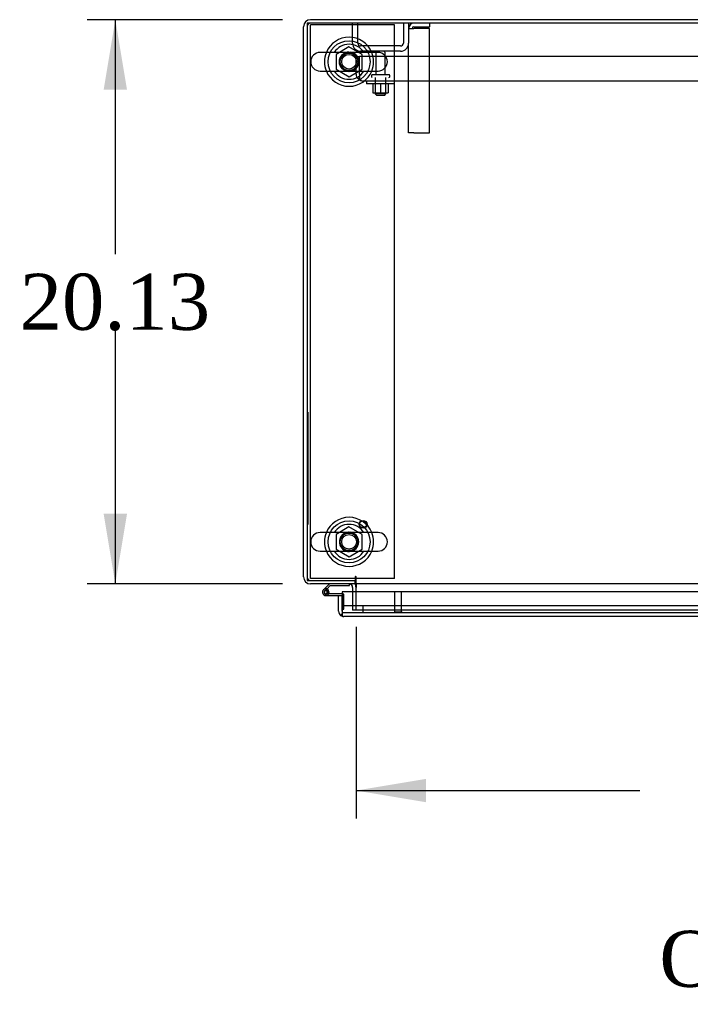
# Model space of a CAD drawing. Header units: inches. Extents: x 2 to 538, y -2 to 358.
# Tile 19 of 39: x 105 to 129, y 246 to 281. Entities that reach past the tile are written whole.
import ezdxf
from ezdxf.enums import TextEntityAlignment as Align
from ezdxf.lldxf.tags import DXFTag

# ---------------------------------------------------------------- set-up
doc = ezdxf.new("R2010")
doc.units = ezdxf.units.IN
doc.header["$MEASUREMENT"] = 0
for name, color, linetype in [('COM40147', 7, 'Continuous'), ('COM40430', 7, 'Continuous'), ('COM52826', 7, 'Continuous'), ('COM52848', 7, 'Continuous'), ('COM54578-80', 7, 'Continuous'), ('COM70333', 7, 'Continuous'), ('COM71126-4', 7, 'Continuous'), ('COM71128-2', 7, 'Continuous'), ('Default', 7, 'Continuous'), ('GSK11033', 7, 'Continuous'), ('NTS166105', 7, 'Continuous'), ('NTS166905', 7, 'Continuous'), ('QLB20205', 7, 'Continuous'), ('SCS00680', 7, 'Continuous'), ('STD21878', 7, 'Continuous'), ('STD26094', 7, 'Continuous'), ('WAF25059', 7, 'Continuous'), ('WAF25362', 7, 'Continuous'), ('WAM254785', 7, 'Continuous')]:
    doc.layers.add(name, color=color, linetype=linetype)
doc.styles.add('SEACAD_Times_New_Roman', font='times.ttf')
tags = doc.linetypes.add('HIDDEN2', pattern=[0.1875, 0.125, -0.0625]).pattern_tags.tags
tags[6:7] = [DXFTag(74, 4), DXFTag(75, 0), DXFTag(340, '0'), DXFTag(46, 0.0), DXFTag(50, 0.0), DXFTag(44, 0.0), DXFTag(45, 0.0)]
tags[4:5] = [DXFTag(74, 4), DXFTag(75, 0), DXFTag(340, '0'), DXFTag(46, 0.0), DXFTag(50, 0.0), DXFTag(44, 0.0), DXFTag(45, 0.0)]
doc.dimstyles.new('HAMMOND_(STH_-_540x360)', dxfattribs={"dimtxt": 2, "dimasz": 2.5, "dimexe": 1, "dimexo": 1, "dimgap": 0.5, "dimtad": 0, "dimtih": 1, "dimtoh": 1, "dimzin": 0, "dimdsep": 46, "dimtxsty": 'SEACAD_Times_New_Roman', "dimblk1": '_SE_FILLED', "dimblk2": '_SE_FILLED', "dimsah": 1, "dimcen": 1, "dimadec": 0, "dimazin": 0, "dimtfac": 0.8, "dimtofl": 0, "dimtmove": 0, "dimatfit": 3, "dimfxl": 1, "dimtolj": 1, "dimtzin": 0, "dimarcsym": 0})

# ---------------------------------------------------------------- blocks, each defined once
blk = doc.blocks.new('SE')
at = {"layer": 'COM40147', "color": 7, "linetype": 'HIDDEN2'}
for p, q in [((116.922, 279.831), (117.047, 279.831)), ((116.922, 279.206), (116.922, 279.831)), ((150.797, 279.831), (117.047, 279.831)), ((117.047, 279.206), (117.047, 279.831)), ((117.047, 279.206), (117.047, 279.831)), ((117.047, 279.079), (116.996, 279.028)), ((117.047, 279.206), (117.047, 279.206)), ((117.047, 279.206), (117.047, 279.079)), ((117.047, 279.206), (117.047, 279.028)), ((117.171, 278.956), (117.172, 278.956)), ((117.172, 278.956), (117.171, 278.956)), ((150.672, 278.956), (117.172, 278.956))]:
    blk.add_line(p, q, dxfattribs=at)
for start, end in [(180, 225.4399), (225.4399, 269.8781), (269.9564, 270)]:
    blk.add_arc((117.172, 279.206), 0.25, start, end, dxfattribs=at)
blk.add_open_spline([(117.047, 279.028), (117.068, 279.005), (117.088, 278.987), (117.13, 278.963), (117.151, 278.956), (117.171, 278.956)], degree=3, knots=[0, 0, 0, 0, 0.5, 0.5, 1, 1, 1, 1], dxfattribs=at)
at = {"layer": 'COM40430', "color": 7, "linetype": 'HIDDEN2'}
for p, q in [((119.547, 281.018), (119.547, 280.893)), ((118.797, 280.833), (118.982, 280.833)), ((118.982, 280.893), (119.547, 280.893)), ((119.547, 280.833), (118.982, 280.833)), ((119.547, 277.112), (119.547, 280.833)), ((118.797, 277.112), (118.797, 280.306)), ((118.982, 277.112), (118.797, 277.112)), ((118.982, 277.112), (119.547, 277.112))]:
    blk.add_line(p, q, dxfattribs=at)
for radius in [0.185, 0.06]:
    blk.add_arc((118.982, 280.833), radius, 90, 180, dxfattribs=at)
at = {"layer": 'COM52826', "color": 7, "linetype": 'Continuous'}
for p, q in [((116.297, 260.603), (116.422, 260.603)), ((116.297, 260.041), (116.297, 260.603)), ((152.047, 260.731), (116.422, 260.731)), ((116.422, 260.731), (116.422, 260.041)), ((116.422, 260.231), (116.422, 260.603)), ((116.422, 259.959), (116.373, 259.892)), ((116.422, 260.041), (116.422, 259.892)), ((116.422, 259.981), (116.422, 259.959)), ((116.481, 259.856), (116.482, 259.856)), ((151.987, 259.856), (116.482, 259.856)), ((116.482, 259.856), (116.482, 259.856)), ((116.482, 259.856), (116.482, 259.856))]:
    blk.add_line(p, q, dxfattribs=at)
at = {"layer": 'COM52826', "color": 7, "linetype": 'HIDDEN2'}
for q in [(116.422, 260.231), (116.422, 260.041), (116.422, 259.981)]:
    blk.add_line((116.422, 260.041), q, dxfattribs=at)
at = {"layer": 'COM52826', "color": 7, "linetype": 'Continuous'}
for start, end in [(180, 233.806), (233.806, 269.8792), (269.9411, 270)]:
    blk.add_arc((116.482, 260.041), 0.185, start, end, dxfattribs=at)
blk.add_open_spline([(116.422, 259.892), (116.432, 259.88), (116.442, 259.872), (116.457, 259.862), (116.462, 259.86), (116.472, 259.857), (116.477, 259.856), (116.482, 259.856)], degree=3, knots=[0, 0, 0, 0, 0.5, 0.5, 0.75, 0.75, 1, 1, 1, 1], dxfattribs=at)
at = {"layer": 'COM52848', "color": 7, "linetype": 'HIDDEN2'}
for p, q in [((116.797, 280.306), (116.797, 281.018)), ((116.985, 280.306), (116.985, 281.018)), ((118.609, 281.018), (118.609, 280.306)), ((118.797, 281.018), (118.797, 280.306)), ((118.509, 280.206), (117.085, 280.206)), ((118.509, 280.018), (117.085, 280.018))]:
    blk.add_line(p, q, dxfattribs=at)
for centre, radius, start, end in [((117.085, 280.306), 0.288, 180, 270), ((117.085, 280.306), 0.1, 180, 270), ((118.509, 280.306), 0.1, 270, 0), ((118.509, 280.306), 0.288, 270, 0)]:
    blk.add_arc(centre, radius, start, end, dxfattribs=at)
at = {"layer": 'COM54578-80', "color": 7, "linetype": 'Continuous'}
for p, q in [((115.974, 261.018), (115.807, 260.851)), ((115.89, 260.846), (116, 260.956)), ((116, 260.956), (116.694, 260.956)), ((116.694, 260.956), (116.694, 261.018)), ((115.807, 260.851), (115.763, 260.807)), ((115.779, 260.733), (115.779, 260.708)), ((115.854, 260.783), (115.829, 260.783)), ((115.829, 260.658), (115.854, 260.658)), ((115.842, 260.603), (116.297, 260.603)), ((115.876, 260.832), (115.89, 260.846)), ((116.422, 260.665), (115.881, 260.665)), ((115.904, 260.708), (115.904, 260.733)), ((115.904, 260.715), (115.958, 260.71))]:
    blk.add_line(p, q, dxfattribs=at)
at = {"layer": 'COM54578-80', "color": 7, "linetype": 'HIDDEN2'}
for p, q in [((115.806, 260.762), (115.876, 260.832)), ((115.881, 260.665), (115.842, 260.665)), ((115.959, 260.72), (115.897, 260.72)), ((115.897, 260.715), (115.904, 260.715)), ((116.459, 260.665), (116.422, 260.665)), ((116.484, 260.116), (116.484, 260.64)), ((116.422, 260.116), (116.484, 260.116))]:
    blk.add_line(p, q, dxfattribs=at)
at = {"layer": 'COM54578-80', "color": 7, "linetype": 'Continuous'}
for centre, radius, start, end in [((115.842, 260.72), 0.117, 354.7841, 270), ((115.829, 260.733), 0.05, 90, 180), ((115.829, 260.708), 0.05, 180, 270), ((115.842, 260.72), 0.135, 68.9858, 104.9706), ((115.854, 260.733), 0.05, 0, 90), ((115.854, 260.708), 0.05, 270, 0), ((115.842, 260.72), 0.117, 331.9602, 354.7841)]:
    blk.add_arc(centre, radius, start, end, dxfattribs=at)
at = {"layer": 'COM54578-80', "color": 7, "linetype": 'HIDDEN2'}
for centre, radius, start, end in [((115.842, 260.72), 0.055, 354.7841, 270), ((115.842, 260.72), 0.055, 270, 354.7841), ((115.842, 260.72), 0.117, 270, 331.9602), ((116.459, 260.64), 0.025, 0, 90)]:
    blk.add_arc(centre, radius, start, end, dxfattribs=at)
at = {"layer": 'COM70333', "color": 7, "linetype": 'HIDDEN2'}
for p, q in [((118.297, 280.956), (115.297, 280.956)), ((115.297, 261.206), (115.297, 280.956)), ((118.297, 261.206), (118.297, 280.956)), ((116.892, 261.206), (115.297, 261.206)), ((118.297, 261.206), (116.922, 261.206))]:
    blk.add_line(p, q, dxfattribs=at)
at = {"layer": 'COM70333', "color": 7, "linetype": 'Continuous'}
blk.add_line((116.922, 261.206), (116.892, 261.206), dxfattribs=at)
at = {"layer": 'COM71126-4', "color": 7, "linetype": 'Continuous'}
for p, q in [((151.797, 281.143), (115.297, 281.143)), ((115.047, 261.268), (115.047, 280.893)), ((116.892, 261.018), (115.297, 261.018)), ((116.892, 261.018), (116.892, 261.143)), ((116.797, 260.893), (116.797, 260.731))]:
    blk.add_line(p, q, dxfattribs=at)
at = {"layer": 'COM71126-4', "color": 7, "linetype": 'HIDDEN2'}
for p in [(116.797, 260.731), (116.922, 260.081)]:
    blk.add_line(p, (116.797, 260.081), dxfattribs=at)
at = {"layer": 'COM71126-4', "color": 7, "linetype": 'Continuous'}
for centre, radius, start, end in [((115.297, 280.893), 0.25, 90, 180), ((115.297, 261.268), 0.25, 180, 270), ((116.672, 260.893), 0.125, 0, 79.8631), ((116.672, 260.893), 0.25, 0, 30)]:
    blk.add_arc(centre, radius, start, end, dxfattribs=at)
at = {"layer": 'COM71126-4', "color": 7, "linetype": 'HIDDEN2'}
for centre, start, end in [((115.297, 280.893), 90, 180), ((115.297, 261.268), 180, 270), ((116.672, 260.893), 79.8631, 90)]:
    blk.add_arc(centre, 0.125, start, end, dxfattribs=at)
at = {"layer": 'COM71128-2', "color": 7, "linetype": 'Continuous'}
for p, q in [((226.922, 281.018), (115.172, 281.018)), ((115.172, 281.018), (115.172, 261.143)), ((115.172, 261.143), (116.892, 261.143)), ((116.892, 261.268), (116.892, 261.143)), ((116.922, 261.018), (116.922, 261.268)), ((225.172, 261.018), (116.922, 261.018)), ((116.922, 261.018), (116.922, 260.893)), ((116.922, 260.731), (116.922, 260.893))]:
    blk.add_line(p, q, dxfattribs=at)
at = {"layer": 'COM71128-2', "color": 7, "linetype": 'HIDDEN2'}
for p, q in [((116.922, 260.081), (116.922, 260.731)), ((151.547, 260.081), (116.922, 260.081))]:
    blk.add_line(p, q, dxfattribs=at)
for centre, start, end in [((116.672, 279.643), 90.7631, 264.2612), ((116.672, 279.643), 0, 82.2488), ((116.672, 279.643), 273.3944, 0), ((116.672, 262.518), 90.7631, 264.2612), ((116.672, 262.518), 0, 82.2488), ((116.672, 262.518), 273.3944, 0)]:
    blk.add_arc(centre, 0.344, start, end, dxfattribs=at)
at = {"layer": 'COM71128-2', "color": 7, "linetype": 'Continuous'}
blk.add_arc((116.907, 261.268), 0.015, 0, 180, dxfattribs=at)
at = {"layer": 'GSK11033', "color": 7, "linetype": 'Continuous'}
for p, q in [((116.422, 260.231), (116.421, 260.231)), ((116.421, 260.231), (116.421, 259.981)), ((116.422, 259.981), (116.421, 259.981))]:
    blk.add_line(p, q, dxfattribs=at)
at = {"layer": 'GSK11033', "color": 7, "linetype": 'HIDDEN2'}
for p, q in [((152.047, 260.231), (116.422, 260.231)), ((116.422, 260.041), (116.422, 259.981)), ((152.047, 259.981), (116.422, 259.981)), ((117.172, 259.981), (117.172, 260.231))]:
    blk.add_line(p, q, dxfattribs=at)
at = {"layer": 'NTS166105', "color": 7, "linetype": 'HIDDEN2'}
for p, q in [((117.523, 278.86), (117.523, 278.54)), ((117.798, 278.86), (117.798, 278.54)), ((118.073, 278.86), (118.073, 278.54)), ((117.523, 278.54), (117.798, 278.54)), ((117.798, 278.54), (118.073, 278.54))]:
    blk.add_line(p, q, dxfattribs=at)
at = {"layer": 'NTS166905', "color": 7, "linetype": 'HIDDEN2'}
for p, q in [((116.667, 280.181), (116.207, 279.906)), ((117.137, 279.906), (116.667, 280.181)), ((116.207, 279.906), (116.207, 279.38)), ((117.137, 279.38), (117.137, 279.906)), ((116.207, 279.38), (116.672, 279.108)), ((116.672, 279.108), (117.137, 279.38)), ((116.667, 263.056), (116.207, 262.781)), ((117.137, 262.781), (116.667, 263.056)), ((116.207, 262.781), (116.207, 262.255)), ((117.137, 262.255), (117.137, 262.781)), ((116.207, 262.255), (116.672, 261.983)), ((116.672, 261.983), (117.137, 262.255))]:
    blk.add_line(p, q, dxfattribs=at)
for centre in [(116.672, 279.643), (116.672, 262.518)]:
    blk.add_circle(centre, 0.263, dxfattribs=at)
at = {"layer": 'QLB20205', "color": 7, "linetype": 'HIDDEN2'}
for p, q in [((115.202, 267.143), (115.172, 267.143)), ((115.202, 267.143), (115.202, 266.768)), ((115.202, 266.768), (115.202, 263.518)), ((115.219, 265.974), (115.202, 265.974)), ((115.219, 265.959), (115.202, 265.959)), ((115.217, 265.957), (115.202, 265.957)), ((115.217, 265.95), (115.217, 265.957)), ((115.217, 265.848), (115.217, 265.95)), ((115.217, 265.848), (115.202, 265.848)), ((115.217, 265.843), (115.202, 265.843)), ((115.202, 265.83), (115.219, 265.83)), ((115.217, 265.756), (115.202, 265.756)), ((115.217, 265.752), (115.202, 265.752)), ((115.217, 265.743), (115.202, 265.743)), ((115.217, 265.732), (115.202, 265.732)), ((115.217, 265.713), (115.202, 265.713)), ((115.217, 265.622), (115.202, 265.622)), ((115.217, 265.539), (115.202, 265.539)), ((115.219, 265.539), (115.202, 265.539)), ((115.217, 265.519), (115.202, 265.519)), ((115.217, 265.83), (115.217, 265.843)), ((115.217, 265.752), (115.217, 265.756)), ((115.217, 265.743), (115.217, 265.752)), ((115.217, 265.732), (115.217, 265.743)), ((115.217, 265.713), (115.217, 265.732)), ((115.217, 265.644), (115.217, 265.713)), ((115.217, 265.622), (115.217, 265.644)), ((115.217, 265.439), (115.217, 265.519)), ((115.217, 265.439), (115.202, 265.439)), ((115.202, 265.405), (115.219, 265.405)), ((115.217, 265.398), (115.202, 265.398)), ((115.217, 265.328), (115.202, 265.328)), ((115.217, 265.324), (115.202, 265.324)), ((115.217, 265.315), (115.202, 265.315)), ((115.217, 265.304), (115.202, 265.304)), ((115.217, 265.285), (115.202, 265.285)), ((115.217, 265.194), (115.202, 265.194)), ((115.217, 265.405), (115.217, 265.439)), ((115.217, 265.324), (115.217, 265.328)), ((115.217, 265.315), (115.217, 265.324)), ((115.217, 265.304), (115.217, 265.315)), ((115.217, 265.285), (115.217, 265.304)), ((115.217, 265.216), (115.217, 265.285)), ((115.217, 265.194), (115.217, 265.216)), ((115.217, 265.111), (115.202, 265.111)), ((115.219, 265.111), (115.202, 265.111)), ((115.217, 265.091), (115.202, 265.091)), ((115.217, 265.011), (115.202, 265.011)), ((115.202, 264.977), (115.219, 264.977)), ((115.217, 264.97), (115.202, 264.97)), ((115.219, 264.92), (115.202, 264.92)), ((115.217, 264.909), (115.202, 264.909)), ((115.219, 264.904), (115.202, 264.904)), ((115.217, 264.887), (115.202, 264.887)), ((115.217, 265.011), (115.217, 265.091)), ((115.217, 264.977), (115.217, 265.011)), ((115.217, 264.843), (115.217, 264.887)), ((115.217, 264.751), (115.217, 264.843)), ((115.217, 264.743), (115.202, 264.743)), ((115.202, 264.741), (115.219, 264.741)), ((115.217, 264.706), (115.202, 264.706)), ((115.217, 264.691), (115.202, 264.691)), ((115.219, 264.638), (115.202, 264.638)), ((115.217, 264.636), (115.202, 264.636)), ((115.217, 264.537), (115.202, 264.537)), ((115.202, 264.534), (115.219, 264.534)), ((115.219, 264.495), (115.202, 264.495)), ((115.219, 264.494), (115.202, 264.494)), ((115.217, 264.468), (115.202, 264.468)), ((115.217, 264.743), (115.217, 264.751)), ((115.217, 264.691), (115.217, 264.706)), ((115.217, 264.641), (115.217, 264.691)), ((115.217, 264.629), (115.217, 264.636)), ((115.217, 264.544), (115.217, 264.629)), ((115.217, 264.537), (115.217, 264.544)), ((115.217, 264.468), (115.217, 264.495)), ((115.217, 264.343), (115.217, 264.468)), ((115.217, 264.343), (115.202, 264.343)), ((115.202, 264.316), (115.219, 264.316)), ((115.217, 264.316), (115.217, 264.343)), ((115.202, 263.518), (115.202, 263.143)), ((115.202, 263.143), (115.172, 263.143))]:
    blk.add_line(p, q, dxfattribs=at)
at = {"layer": 'SCS00680', "color": 7, "linetype": 'Continuous'}
for p, q in [((117.707, 279.975), (115.636, 279.975)), ((115.636, 279.312), (117.707, 279.312)), ((117.707, 262.85), (115.636, 262.85)), ((115.636, 262.187), (117.707, 262.187))]:
    blk.add_line(p, q, dxfattribs=at)
for centre, radius, start, end in [((116.672, 279.643), 0.625, 32.0055, 147.9945), ((115.636, 279.643), 0.331, 90, 270), ((117.707, 279.643), 0.331, 270, 90), ((116.672, 279.643), 0.625, 212.0055, 327.9945), ((116.672, 262.518), 0.625, 32.0055, 147.9945), ((115.636, 262.518), 0.331, 90, 270), ((117.707, 262.518), 0.331, 270, 90), ((116.672, 262.518), 0.625, 212.0055, 327.9945)]:
    blk.add_arc(centre, radius, start, end, dxfattribs=at)
for points in [[(116.881, 279.31), (116.879, 279.31), (116.876, 279.309), (116.845, 279.306), (116.815, 279.305), (116.755, 279.304), (116.722, 279.305), (116.671, 279.305), (116.652, 279.305), (116.633, 279.305)], [(116.881, 262.185), (116.879, 262.185), (116.876, 262.184), (116.845, 262.181), (116.815, 262.18), (116.755, 262.179), (116.722, 262.18), (116.671, 262.18), (116.652, 262.18), (116.633, 262.18)]]:
    blk.add_open_spline(points, degree=3, knots=[0.74722968, 0.74722968, 0.74722968, 0.74722968, 0.75, 0.75, 0.78125, 0.78125, 0.8125, 0.8125, 0.83073551, 0.83073551, 0.83073551, 0.83073551], dxfattribs=at)
at = {"layer": 'STD21878', "color": 7, "linetype": 'HIDDEN2'}
for p, q in [((118.297, 260.731), (118.297, 260.013)), ((118.547, 260.013), (118.547, 260.731)), ((118.562, 260.013), (118.281, 260.013)), ((118.281, 260.013), (118.281, 259.981)), ((118.562, 259.981), (118.562, 260.013))]:
    blk.add_line(p, q, dxfattribs=at)
for radius in [0.141, 0.125]:
    blk.add_circle((117.172, 263.143), radius, dxfattribs=at)
at = {"layer": 'STD26094', "color": 7, "linetype": 'HIDDEN2'}
for p, q in [((117.632, 279.958), (117.632, 279.181)), ((117.962, 279.181), (117.962, 279.958)), ((117.472, 279.151), (117.472, 279.111)), ((118.092, 279.181), (117.502, 279.181)), ((117.609, 279.081), (117.609, 278.494)), ((117.984, 278.494), (117.984, 279.081)), ((118.122, 279.111), (118.122, 279.151)), ((117.984, 278.494), (117.609, 278.494)), ((117.609, 278.494), (117.647, 278.456)), ((117.647, 278.456), (117.947, 278.456)), ((117.947, 278.456), (117.984, 278.494))]:
    blk.add_line(p, q, dxfattribs=at)
for centre, radius, start, end in [((117.692, 279.958), 0.06, 90, 180), ((117.902, 279.958), 0.06, 0, 90), ((117.502, 279.151), 0.03, 90, 180), ((117.502, 279.111), 0.03, 180, 270), ((118.092, 279.151), 0.03, 0, 90), ((118.092, 279.111), 0.03, 270, 0)]:
    blk.add_arc(centre, radius, start, end, dxfattribs=at)
at = {"layer": 'WAF25059', "color": 7, "linetype": 'HIDDEN2'}
for p in [(117.297, 278.956), (118.297, 278.86)]:
    blk.add_line(p, (117.297, 278.86), dxfattribs=at)
at = {"layer": 'WAF25362', "color": 7, "linetype": 'HIDDEN2'}
blk.add_circle((116.672, 279.643), 0.344, dxfattribs=at)
at = {"layer": 'WAF25362', "color": 7, "linetype": 'Continuous'}
for centre, start, end in [((116.672, 279.643), 22.2452, 157.7548), ((116.672, 279.643), 202.2452, 337.7548), ((116.672, 262.518), 22.2452, 157.7548), ((116.672, 262.518), 202.2452, 337.7548)]:
    blk.add_arc(centre, 0.875, start, end, dxfattribs=at)
at = {"layer": 'WAF25362', "color": 7, "linetype": 'HIDDEN2'}
for centre, radius, start, end in [((116.672, 279.643), 0.875, 157.7548, 202.2452), ((116.672, 279.643), 0.875, 0, 22.2452), ((116.672, 279.643), 0.875, 337.7548, 0), ((116.672, 262.518), 0.875, 157.7548, 202.2452), ((116.672, 262.518), 0.344, 95.485, 0), ((116.672, 262.518), 0.344, 0, 86.767), ((116.672, 262.518), 0.875, 0, 22.2452), ((116.672, 262.518), 0.875, 337.7548, 0)]:
    blk.add_arc(centre, radius, start, end, dxfattribs=at)
at = {"layer": 'WAM254785', "color": 7, "linetype": 'HIDDEN2'}
for centre, radius in [((116.672, 279.643), 0.75), ((116.672, 279.643), 0.312), ((116.672, 262.518), 0.75), ((116.672, 262.518), 0.312)]:
    blk.add_circle(centre, radius, dxfattribs=at)
blk = doc.blocks.new('DMBLK3443')
at = {"layer": 'Default', "linetype": 'Continuous'}
for points in [[(119.422, 253.231), (119.422, 254.064), (116.922, 253.648)], [(149.047, 253.231), (151.547, 253.648), (149.047, 254.064)]]:
    blk.add_hatch(color=7, dxfattribs=at).paths.add_polyline_path(points)
at = {"layer": 'Default', "color": 7, "linetype": 'Continuous'}
for p, q in [((116.922, 259.487), (116.922, 252.648)), ((151.547, 259.081), (151.547, 252.648)), ((116.922, 253.648), (127.041, 253.648)), ((141.427, 253.648), (151.547, 253.648))]:
    blk.add_line(p, q, dxfattribs=at)
at = {"layer": 'Default', "color": 7, "linetype": 'Continuous', "style": 'SEACAD_Times_New_Roman'}
for s, p in [('34.63', (130.822, 254.648)), ('DOOR', (130.04, 251.648)), ('OPENING', (127.741, 248.648))]:
    blk.add_text(s, height=2, dxfattribs=at).set_placement(p, align=Align.TOP_LEFT)
blk = doc.blocks.new('_SE_FILLED')
at = {"color": 0}
blk.add_line((0, 0), (-1, 0), dxfattribs=at)
blk.add_solid([(0, 0), (-1, -0.1665), (-1, 0.1665), (0, 0)], dxfattribs=at)
blk = doc.blocks.new('DMBLK3470')
at = {"layer": 'Default', "linetype": 'Continuous'}
for points in [[(107.917, 278.643), (108.75, 278.643), (108.333, 281.143)], [(107.917, 263.518), (108.333, 261.018), (108.75, 263.518)]]:
    blk.add_hatch(color=7, dxfattribs=at).paths.add_polyline_path(points)
at = {"layer": 'Default', "color": 7, "linetype": 'Continuous'}
for p, q in [((114.297, 281.143), (107.333, 281.143)), ((108.333, 281.143), (108.333, 272.781)), ((108.333, 270.081), (108.333, 261.018)), ((114.297, 261.018), (107.333, 261.018))]:
    blk.add_line(p, q, dxfattribs=at)
at = {"layer": 'Default', "color": 7, "linetype": 'Continuous', "style": 'SEACAD_Times_New_Roman'}
blk.add_text('20.13', height=2, dxfattribs=at).set_placement((104.921, 272.081), align=Align.TOP_LEFT)

msp = doc.modelspace()

# ---------------------------------------------------------------- block references
at = {"layer": 'Default'}
msp.add_blockref('SE', (0, 0), dxfattribs=at)

# ---------------------------------------------------------------- dimensions: what is measured, and where the dimension line sits
at = {"layer": 'Default', "color": 7, "linetype": 'Continuous'}
dim = msp.add_linear_dim(base=(108.333479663, 281.14329528), p1=(115.296779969, 281.14329528), p2=(115.296779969, 261.01829528), angle=270, text='\\A1;<>', dimstyle='HAMMOND_(STH_-_540x360)', dxfattribs=at)
dim.commit()
dim.dimension.update_dxf_attribs({"geometry": 'DMBLK3470', "text_midpoint": (108.333479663, 271.080795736), "dimtype": 161})
dim = msp.add_linear_dim(base=(151.546779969, 253.647820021), p1=(116.921779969, 260.48704528), p2=(151.546779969, 260.08079528), text='\\A1;<>\\PDOOR\\XOPENING', dimstyle='HAMMOND_(STH_-_540x360)', dxfattribs=at)
dim.commit()
dim.dimension.update_dxf_attribs({"geometry": 'DMBLK3443', "text_midpoint": (134.23427992, 253.647820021), "dimtype": 160})

doc.saveas('drawing.dxf')
